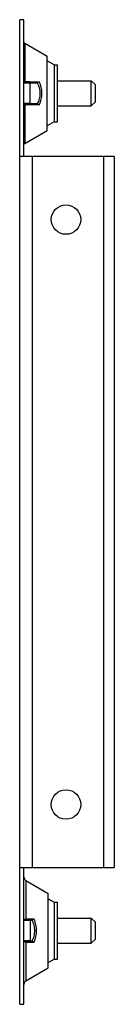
# Model space of a CAD drawing. Header units: millimetres. Extents: x 86 to 108, y 20 to 254.
import ezdxf

# ---------------------------------------------------------------- set-up
doc = ezdxf.new("R2010")
doc.units = ezdxf.units.MM
doc.header["$LTSCALE"] = 17.802819
doc.layers.get('0').update_dxf_attribs({"linetype": 'CONTINUOUS'})

msp = doc.modelspace()

# ---------------------------------------------------------------- linework, layer by layer
at = {"color": 7}
for p, q in [((85.64, 20.22), (85.64, 254.22)), ((86.64, 254.22), (85.64, 254.22)), ((86.64, 221.72), (86.64, 254.22)), ((86.89, 248.62), (86.89, 239.42)), ((86.89, 248.62), (92.14, 245.59)), ((92.14, 227.86), (92.14, 245.59)), ((93.8, 243.47), (92.14, 244.44)), ((93.8, 243.47), (93.8, 229.97)), ((93.8, 243.47), (94.64, 243.47)), ((94.64, 229.97), (94.64, 243.47)), ((86.64, 239.18), (88.14, 239.18)), ((87.94, 239.23), (86.68, 239.48)), ((88.14, 239.43), (86.97, 239.42)), ((87.94, 239.18), (87.94, 239.23)), ((87.94, 239.22), (88.14, 239.22)), ((88.14, 239.22), (89.83, 239.22)), ((88.14, 234.38), (88.14, 239.18)), ((90.33, 239.46), (89.83, 239.22)), ((94.64, 239.72), (102.64, 239.72)), ((102.64, 233.72), (102.64, 239.72)), ((103.64, 238.72), (102.64, 239.72)), ((103.64, 234.72), (103.64, 238.72)), ((86.64, 234.38), (88.14, 234.38)), ((87.94, 234.33), (86.64, 234.07)), ((86.85, 234.03), (86.89, 234.03)), ((86.89, 234.03), (86.89, 224.83)), ((88.14, 234.22), (87.42, 234.22)), ((87.94, 234.33), (87.94, 234.38)), ((89.83, 234.22), (88.14, 234.22)), ((90.33, 233.98), (89.83, 234.22)), ((103.64, 234.72), (102.64, 233.72)), ((94.64, 233.72), (102.64, 233.72)), ((93.8, 229.97), (92.14, 229.01)), ((93.8, 229.97), (94.64, 229.97)), ((86.89, 224.83), (92.14, 227.86)), ((108.14, 221.72), (85.64, 221.72)), ((88.64, 221.72), (88.64, 52.72)), ((105.64, 52.72), (105.64, 221.72)), ((108.14, 221.72), (108.14, 52.72)), ((85.64, 52.72), (108.14, 52.72)), ((86.64, 20.22), (86.64, 52.72)), ((87.14, 49.62), (92.39, 46.59)), ((87.14, 49.62), (87.14, 40.42)), ((92.39, 28.86), (92.39, 46.59)), ((92.39, 45.29), (93.8, 44.47)), ((93.8, 44.47), (94.64, 44.47)), ((93.8, 44.47), (93.8, 30.97)), ((94.64, 30.97), (94.64, 44.47)), ((86.97, 40.35), (86.64, 40.22)), ((86.64, 40.22), (86.95, 40.22)), ((88.14, 40.12), (86.64, 40.12)), ((87.14, 40.42), (86.95, 40.38)), ((86.95, 40.22), (87.94, 40.22)), ((87.94, 40.22), (88.58, 40.22)), ((88.14, 40.12), (88.14, 35.32)), ((89.08, 40.44), (88.44, 40.43)), ((89.08, 40.44), (88.58, 40.22)), ((94.64, 40.72), (102.64, 40.72)), ((103.64, 39.72), (102.64, 40.72)), ((102.64, 34.72), (102.64, 40.72)), ((103.64, 35.72), (103.64, 39.72)), ((88.14, 35.32), (86.64, 35.32)), ((86.95, 35.22), (86.64, 35.22)), ((86.97, 35.1), (86.64, 35.22)), ((87.94, 35.22), (86.95, 35.22)), ((88.58, 35.22), (87.94, 35.22)), ((89.08, 35.01), (88.58, 35.22)), ((103.64, 35.72), (102.64, 34.72)), ((86.95, 35.06), (87.14, 35.03)), ((87.14, 35.03), (87.14, 25.83)), ((88.44, 35.01), (89.08, 35.01)), ((94.64, 34.72), (102.64, 34.72)), ((92.39, 30.16), (93.8, 30.97)), ((93.8, 30.97), (94.64, 30.97)), ((87.14, 25.83), (92.39, 28.86)), ((85.64, 20.22), (86.64, 20.22))]:
    msp.add_line(p, q, dxfattribs=at)
for centre in [(96.64, 206.72), (96.64, 67.72)]:
    msp.add_circle(centre, 3.5, dxfattribs=at)
for centre, radius, start, end in [((87.39, 249.49), 1, 221.4096, 240), ((79.5, 964.62), 725.24, 270.68196, 270.85559), ((80.28, -430.58), 664.64, 89.13306, 89.43001), ((87.39, 223.96), 1, 120, 138.5904), ((87.64, 50.49), 1, 180, 240), ((87.64, 24.96), 1, 120, 180)]:
    msp.add_arc(centre, radius, start, end, dxfattribs=at)
for points, knots in [([(89.83, 239.22), (90.02, 238.83), (90.33, 238.02), (90.5, 236.72), (90.33, 235.43), (90.02, 234.61), (89.83, 234.22)], [0, 0, 0, 0, 0.25005, 0.500001, 0.74995, 1, 1, 1, 1]), ([(90.33, 233.98), (90.52, 234.42), (90.83, 235.31), (91, 236.72), (90.83, 238.14), (90.52, 239.03), (90.33, 239.46)], [0, 0, 0, 0, 0.250022, 0.5, 0.749978, 1, 1, 1, 1]), ([(86.95, 40.39), (86.87, 40.37), (86.77, 40.34), (86.66, 40.28), (86.64, 40.24), (86.64, 40.22)], [0, 0, 0, 0, 0.674303, 0.875273, 1, 1, 1, 1]), ([(88.58, 40.22), (88.75, 39.83), (89.03, 39.01), (89.19, 37.72), (89.03, 36.43), (88.75, 35.62), (88.58, 35.22)], [0, 0, 0, 0, 0.24998, 0.5, 0.75002, 1, 1, 1, 1]), ([(89.08, 35.01), (89.25, 35.44), (89.53, 36.33), (89.69, 37.72), (89.53, 39.12), (89.25, 40.01), (89.08, 40.44)], [0, 0, 0, 0, 0.250014, 0.5, 0.749986, 1, 1, 1, 1]), ([(86.64, 35.22), (86.64, 35.21), (86.66, 35.17), (86.77, 35.11), (86.87, 35.08), (86.95, 35.06)], [0, 0, 0, 0, 0.124684, 0.325649, 1, 1, 1, 1])]:
    msp.add_open_spline(points, degree=3, knots=knots, dxfattribs=at)
for points in [[(86.72, 234.07), (86.73, 234.06), (86.75, 234.06), (86.76, 234.05)], [(86.76, 234.05), (86.79, 234.04), (86.82, 234.04), (86.85, 234.03)], [(88.44, 40.43), (88.01, 40.43), (87.57, 40.42), (87.14, 40.42)], [(87.14, 35.03), (87.57, 35.02), (88.01, 35.02), (88.44, 35.01)]]:
    msp.add_open_spline(points, degree=3, dxfattribs=at)

doc.saveas('drawing.dxf')
